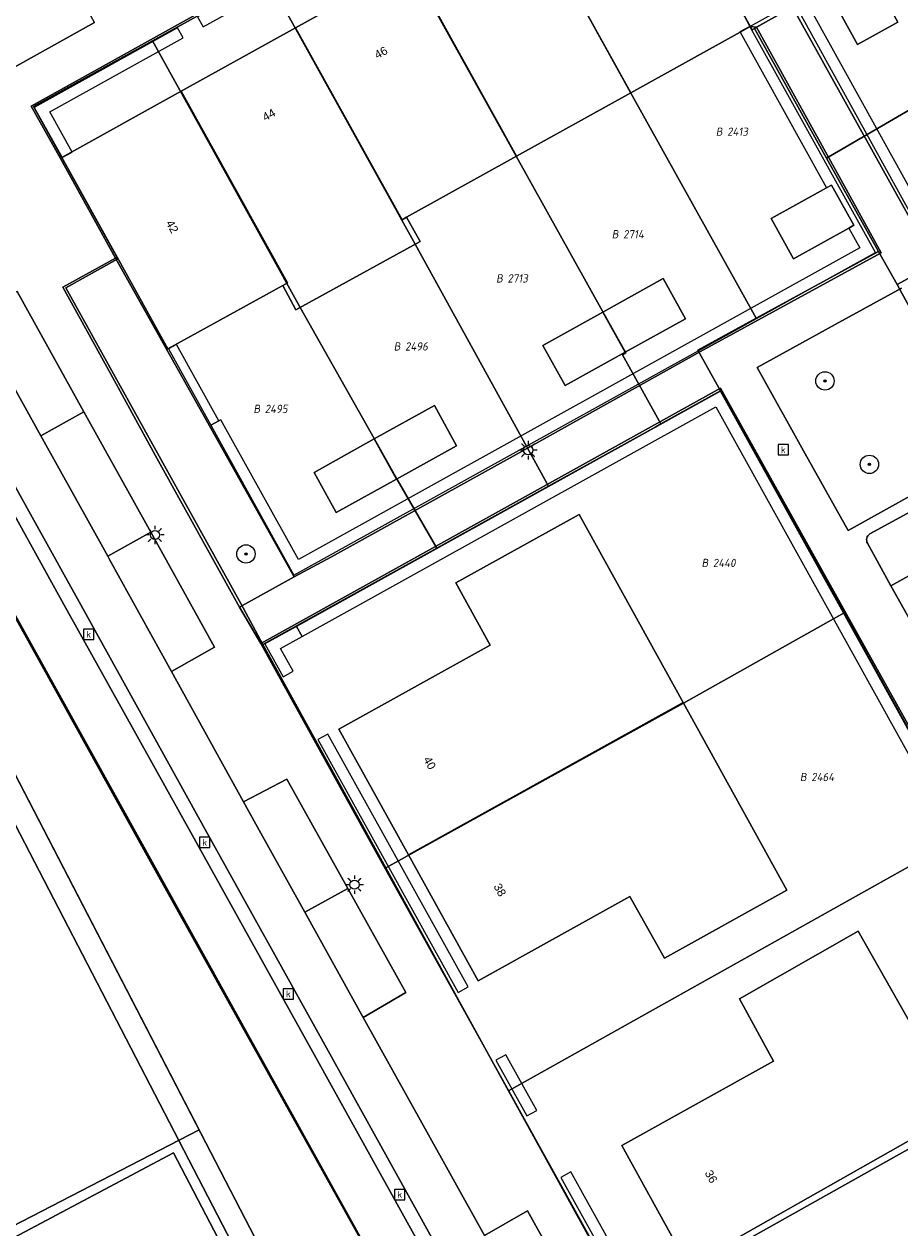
# Model space of a CAD drawing. Header units: metres. Extents: x 207466 to 209466, y 475780 to 477780.
# Tile 93 of 189: x 208186 to 208224, y 476837 to 476890. Entities that reach past the tile are written whole.
import ezdxf
from ezdxf.enums import TextEntityAlignment as Align

# ---------------------------------------------------------------- set-up
doc = ezdxf.new("R2010")
doc.units = ezdxf.units.M
doc.layers.get('0').update_dxf_attribs({"color": 253, "linetype": 'CONTINUOUS'})
for name, color, linetype, lineweight, true_color in [('B-RO-GR-BEPLANTING_CULTUUR_VASTE PLANTENVAK-GV', 7, 'CONTINUOUS', 0, 0x6d8a47), ('B-RO-GR-BOOM-S', 7, 'CONTINUOUS', 0, 0x6d8a47), ('B-RO-GR-GROENVOORZIENING-GV', 7, 'CONTINUOUS', 0, 0x6d8a47), ('B-RO-OG-BEBOUWING-GV', 7, 'CONTINUOUS', 0, 0xa50000), ('N-RO-GR-BOOM-S', 7, 'CONTINUOUS', 0, 0x6d8a47), ('N-RO-GR-GROENVOORZIENING-GV', 7, 'CONTINUOUS', 0, 0x6d8a47)]:
    doc.layers.add(name, color=color, linetype=linetype, lineweight=lineweight, true_color=true_color)
for name, color, linetype, lineweight in [('B-RO-KL-ET_LS_OV_LICHTMAST-S', 253, 'CONTINUOUS', 0), ('B-RO-OG-BEBOUWING-T18', 7, 'CONTINUOUS', 0), ('B-RO-OG-TERREIN_CULTUURSCHEIDING-GV', 253, 'CONTINUOUS', 0), ('B-RO-OG-TERREIN_ERF-GV', 253, 'CONTINUOUS', 0), ('B-RO-RI-GWA_KOLK-S', 253, 'CONTINUOUS', 0), ('B-RO-VH-VERHARDING_STRAATBAKSTEEN-GV', 253, 'CONTINUOUS', 0), ('B-WE-KG-GRENS_PERCEEL-GV', 150, 'CONTINUOUS', 18), ('B-WE-KG-GRENS_PERCEEL-S', 150, 'CONTINUOUS', 25), ('N-RO-IE-TERREINAFSCHEIDING_KUNSTMATIG_MUUR-GV', 253, 'CONTINUOUS', 0), ('N-RO-KL-ET_LS_OV_LICHTMAST-S', 253, 'CONTINUOUS', 0), ('N-RO-RI-GWA_KOLK-S', 253, 'CONTINUOUS', 0)]:
    doc.layers.add(name, color=color, linetype=linetype, lineweight=lineweight)
doc.styles.add('NLCS-ISO', font='NLCS-ISO.ttf')
doc.styles.add('NLCS-ISO-M200-T18', font='NLCS-ISO.ttf', dxfattribs={"height": 1.8})

# ---------------------------------------------------------------- blocks, each defined once
blk = doc.blocks.new('SKL-ET_OV_LICHTMAST-SO1')
at = {"color": 0, "linetype": 'ByBlock', "lineweight": -2}
blk.add_circle((0, 0), 1, dxfattribs=at)
for points in [[(-1.25, 0), (-2, 0)], [(-1.4142, 1.4142), (-0.8839, 0.8839)], [(0, 2), (0, 1.25)], [(0.8839, 0.8839), (1.4142, 1.4142)], [(2, 0), (1.25, 0)], [(-1.4142, -1.4142), (-0.8839, -0.8839)], [(0, -1.25), (0, -2)], [(0.8839, -0.8839), (1.4142, -1.4142)]]:
    blk.add_open_spline(points, degree=1, dxfattribs=at)
blk = doc.blocks.new('SRI-KOLK-SO1')
at = {"color": 0, "linetype": 'ByBlock', "lineweight": -2, "flags": 128}
blk.add_lwpolyline([(-1.125, -1.125), (1.125, -1.125), (1.125, 1.125), (-1.125, 1.125), (-1.125, -1.125)], dxfattribs=at)
at = {"color": 0, "linetype": 'ByBlock', "lineweight": -2, "insert": (0, 0), "char_height": 1.5, "attachment_point": 5, "line_spacing_factor": 0.8, "style": 'NLCS-ISO'}
blk.add_mtext('{\\C0;k}', dxfattribs=at)
blk = doc.blocks.new('SGR-BOOM_01-SO1')
at = {"linetype": 'Continuous'}
h = blk.add_hatch(color=0, dxfattribs=at)
edge = h.paths.add_edge_path()
edge.add_arc((0, 0), 0.25, 0, 360)
at = {"color": 0, "linetype": 'ByBlock', "lineweight": -2}
for radius in [2, 0.25]:
    blk.add_circle((0, 0), radius, dxfattribs=at)
blk = doc.blocks.new('SKG-PERCEELNUMMER-SO')
at = {"style": 'NLCS-ISO', "oblique": 10, "flags": 1}
blk.add_attdef('GEMEENTECODE', text='', height=1.8, dxfattribs=at).set_placement((0, 2.55), align=Align.MIDDLE_CENTER)
at = {"style": 'NLCS-ISO', "oblique": 10}
blk.add_attdef('SECTIE', text='', height=1.8, dxfattribs=at).set_placement((-0.5, 0), align=Align.MIDDLE_RIGHT)
blk.add_attdef('PERCEELNUMMER', text='', height=1.8, dxfattribs=at).set_placement((0.5, 0), align=Align.MIDDLE_LEFT)

msp = doc.modelspace()

# ---------------------------------------------------------------- linework, layer by layer
at = {"layer": 'B-RO-GR-BEPLANTING_CULTUUR_VASTE PLANTENVAK-GV', "flags": 128}
for points in [[(208189.571, 476874.427), (208191.524, 476870.862), (208195.202, 476864.239), (208197.58, 476865.558), (208189.787, 476879.455), (208187.497, 476878.181), (208189.571, 476874.427)], [(208224.045, 476878.142), (208221.157, 476876.552), (208217.751, 476874.687), (208219.851, 476870.922), (208221.715, 476867.579), (208226.206, 476870.075)], [(208176.008, 476875.106), (208202.694, 476823.588), (208206.582, 476825.634), (208205.968, 476826.745), (208202.442, 476833.151), (208196.26, 476844.267), (208191.324, 476853.144), (208185.767, 476863.164), (208179.716, 476874.033), (208178.394, 476876.43), (208176.008, 476875.106)]]:
    msp.add_lwpolyline(points, dxfattribs=at)
at = {"layer": 'B-RO-GR-GROENVOORZIENING-GV', "flags": 128}
msp.add_lwpolyline([(208202.694, 476823.588), (208176.008, 476875.106), (208174.241, 476878.517), (208149.964, 476865.219), (208150.545, 476864.13), (208174.067, 476876.679), (208201.806, 476823.128), (208202.694, 476823.588)], dxfattribs=at)
at = {"layer": 'B-RO-OG-BEBOUWING-GV', "flags": 128}
for points in [[(208212.251, 476886.658), (208217.008, 476889.299), (208217.451, 476889.545), (208212.823, 476897.909), (208212.795, 476897.893), (208207.612, 476895.019), (208212.251, 476886.658)], [(208207.612, 476895.019), (208202.627, 476892.254), (208207.267, 476883.892), (208212.251, 476886.658), (208207.612, 476895.019)], [(208202.627, 476892.254), (208197.643, 476889.49), (208202.283, 476881.126), (208202.477, 476881.233), (208207.267, 476883.892), (208202.627, 476892.254)], [(208222.444, 476892.353), (208220.688, 476891.373), (208222.122, 476888.762), (208223.878, 476889.741), (208222.444, 476892.353)], [(208197.643, 476889.49), (208192.658, 476886.725), (208197.295, 476878.369), (208197.09, 476878.255), (208197.654, 476877.201), (208203.064, 476880.178), (208202.477, 476881.233), (208202.283, 476881.126), (208197.643, 476889.49)], [(208189.86, 476879.495), (208192.08, 476875.492), (208197.09, 476878.255), (208197.295, 476878.369), (208192.658, 476886.725), (208187.452, 476883.838), (208189.86, 476879.495)], [(208220.776, 476882.509), (208218.37, 476881.174), (208219.34, 476879.425), (208221.746, 476880.76), (208221.964, 476880.881), (208220.993, 476882.629), (208220.776, 476882.509)], [(208211.034, 476877.102), (208212.005, 476875.354), (208214.628, 476876.809), (208213.657, 476878.558), (208211.034, 476877.102)], [(208211.034, 476877.102), (208208.411, 476875.647), (208209.381, 476873.898), (208212.005, 476875.354), (208211.034, 476877.102)], [(208201.066, 476871.572), (208202.036, 476869.823), (208204.659, 476871.278), (208203.689, 476873.027), (208201.066, 476871.572)], [(208201.066, 476871.572), (208198.443, 476870.116), (208199.413, 476868.367), (208202.036, 476869.823), (208201.066, 476871.572)], [(208210.003, 476868.282), (208204.63, 476865.304), (208206.122, 476862.591), (208199.527, 476858.925), (208202.558, 476853.444), (208214.524, 476860.093), (208210.003, 476868.282)], [(208214.524, 476860.093), (208202.558, 476853.444), (208205.589, 476847.963), (208212.199, 476851.63), (208213.717, 476848.943), (208219.045, 476851.903), (208214.524, 476860.093)], [(208222.16, 476850.127), (208216.981, 476847.167), (208218.466, 476844.451), (208211.854, 476840.783), (208214.753, 476835.541), (208226.617, 476842.265), (208222.16, 476850.127)], [(208230.507, 476835.4), (208226.617, 476842.265), (208214.753, 476835.541), (208214.663, 476835.491), (208217.838, 476829.831), (208224.736, 476833.656), (208225.41, 476832.455), (208230.507, 476835.4)]]:
    msp.add_lwpolyline(points, dxfattribs=at)
at = {"layer": 'B-RO-OG-TERREIN_CULTUURSCHEIDING-GV', "flags": 128}
msp.add_lwpolyline([(208192.32, 476840.459), (208168.001, 476827.55), (208167.422, 476827.249), (208169.286, 476822.932), (208174.306, 476813.734), (208191.411, 476822.337), (208199.704, 476826.32), (208192.32, 476840.459)], dxfattribs=at)
at = {"layer": 'B-RO-OG-TERREIN_ERF-GV', "flags": 128}
for points in [[(208189.787, 476879.455), (208189.86, 476879.495), (208187.452, 476883.838), (208192.658, 476886.725), (208197.643, 476889.49), (208202.627, 476892.254), (208207.612, 476895.019), (208212.795, 476897.893), (208212.685, 476898.091), (208211.517, 476900.188), (208203.654, 476895.825), (208194.981, 476891.012), (208186.118, 476886.075), (208187.392, 476883.795), (208189.787, 476879.455)], [(208212.823, 476897.909), (208217.451, 476889.545), (208217.724, 476889.515), (208219.294, 476890.387), (208221.807, 476885.871), (208224.602, 476880.823), (208228.035, 476874.637), (208229.196, 476875.278), (208234.702, 476878.318), (208240.325, 476881.438), (208245.979, 476887.658), (208249.482, 476891.555)], [(208220.688, 476891.373), (208219.253, 476893.985), (208221.009, 476894.964), (208222.444, 476892.353), (208223.878, 476889.741), (208222.122, 476888.762), (208220.688, 476891.373)], [(208221.631, 476882.461), (208217.724, 476889.515), (208217.451, 476889.545), (208217.008, 476889.299), (208212.251, 476886.658), (208207.267, 476883.892), (208202.477, 476881.233), (208203.064, 476880.178), (208197.654, 476877.201), (208197.09, 476878.255), (208192.08, 476875.492), (208189.86, 476879.495), (208189.787, 476879.455), (208197.58, 476865.558), (208199.207, 476866.429), (208207.255, 476870.889), (208215.282, 476875.377), (208223.151, 476879.683), (208221.631, 476882.461)], [(208220.776, 476882.509), (208220.993, 476882.629), (208221.964, 476880.881), (208221.746, 476880.76), (208219.34, 476879.425), (208218.37, 476881.174), (208220.776, 476882.509)], [(208212.005, 476875.354), (208209.381, 476873.898), (208208.411, 476875.647), (208211.034, 476877.102), (208213.657, 476878.558), (208214.628, 476876.809), (208212.005, 476875.354)], [(208168.001, 476827.55), (208192.32, 476840.459), (208199.704, 476826.32), (208201.815, 476822.278), (208202.786, 476822.789), (208204.002, 476820.727), (208207.92, 476823.201), (208207.911, 476823.228), (208206.582, 476825.634), (208202.694, 476823.588), (208201.806, 476823.128), (208174.067, 476876.679)], [(208235.924, 476838.249), (208230.73, 476847.573), (208226.534, 476855.182), (208224.251, 476859.275), (208216.162, 476873.778), (208196.127, 476862.656), (208197.531, 476860.107), (208201.202, 476853.484), (208205.603, 476845.556), (208216.727, 476825.482)], [(208201.066, 476871.572), (208203.689, 476873.027), (208204.659, 476871.278), (208202.036, 476869.823), (208199.413, 476868.367), (208198.443, 476870.116), (208201.066, 476871.572)], [(208205.589, 476847.963), (208202.558, 476853.444), (208199.527, 476858.925), (208206.122, 476862.591), (208204.63, 476865.304), (208210.003, 476868.282), (208214.524, 476860.093), (208219.045, 476851.903), (208213.717, 476848.943), (208212.199, 476851.63), (208205.589, 476847.963)], [(208230.507, 476835.4), (208225.41, 476832.455), (208224.736, 476833.656), (208217.838, 476829.831), (208214.663, 476835.491), (208214.753, 476835.541), (208211.854, 476840.783), (208218.466, 476844.451), (208216.981, 476847.167), (208222.16, 476850.127), (208226.617, 476842.265), (208230.507, 476835.4)]]:
    msp.add_lwpolyline(points, dxfattribs=at)
at = {"layer": 'B-RO-VH-VERHARDING_STRAATBAKSTEEN-GV', "flags": 128}
for points in [[(208188.881, 476889.719), (208187.827, 476891.619), (208185.904, 476890.565), (208183.669, 476889.317), (208183.215, 476889.041), (208184.232, 476887.136), (208188.881, 476889.719)], [(208215.059, 476792.1), (208215.779, 476801.447), (208216.243, 476807.314), (208216.455, 476809.864), (208217.138, 476818.86), (208217.215, 476819.229), (208217.482, 476823.652), (208217.483, 476823.661), (208217.516, 476824.036), (208216.727, 476825.482), (208205.603, 476845.556), (208201.202, 476853.484), (208197.531, 476860.107), (208196.127, 476862.656), (208195.202, 476864.239), (208191.524, 476870.862), (208189.571, 476874.427), (208187.497, 476878.181), (208189.787, 476879.455), (208187.392, 476883.795), (208186.118, 476886.075), (208194.981, 476891.012)], [(208224.602, 476880.823), (208221.807, 476885.871), (208219.294, 476890.387), (208217.724, 476889.515), (208221.631, 476882.461), (208223.151, 476879.683), (208215.282, 476875.377), (208207.255, 476870.889), (208199.207, 476866.429), (208197.58, 476865.558), (208195.202, 476864.239), (208196.127, 476862.656)], [(208188.881, 476889.719), (208184.232, 476887.136), (208183.215, 476889.041), (208183.113, 476888.979), (208182.579, 476888.615), (208182.087, 476888.201), (208181.652, 476887.722), (208181.276, 476887.189), (208180.964, 476886.612), (208180.715, 476886.002), (208180.534, 476885.37), (208180.427, 476884.725), (208180.402, 476884.079), (208180.463, 476883.44), (208180.604, 476882.812), (208180.797, 476882.192), (208181.017, 476881.576), (208181.045, 476881.527)], [(208186.542, 476871.711), (208188.415, 476872.75), (208185.502, 476877.996), (208183.623, 476876.954), (208183.973, 476876.333), (208186.542, 476871.711)], [(208185.502, 476877.996), (208188.415, 476872.75), (208191.327, 476867.505), (208194.104, 476862.503), (208192.228, 476861.444), (208195.367, 476855.754), (208197.261, 476856.751), (208199.917, 476851.988), (208202.449, 476847.445), (208200.587, 476846.362), (208203.211, 476841.645), (208205.871, 476836.856), (208207.743, 476837.936), (208210.532, 476832.927)], [(208226.206, 476870.075), (208221.715, 476867.579), (208219.851, 476870.922), (208217.751, 476874.687), (208221.157, 476876.552), (208224.045, 476878.142)], [(208211.134, 476792.99), (208212.069, 476804.955), (208212.361, 476808.954), (208213.298, 476820.885), (208213.384, 476821.886), (208213.346, 476822.587), (208213.22, 476823.351), (208212.971, 476824.107), (208212.601, 476824.792), (208211.207, 476827.285), (208208.639, 476831.877), (208208.474, 476832.171), (208205.871, 476836.856), (208203.211, 476841.645), (208200.587, 476846.362), (208198.038, 476850.945), (208195.901, 476854.786), (208195.367, 476855.754), (208192.228, 476861.444), (208189.537, 476866.322), (208189.457, 476866.467), (208186.542, 476871.711), (208183.973, 476876.333)], [(208182.18, 476875.317), (208188.131, 476864.602), (208193.777, 476854.423), (208198.848, 476845.297), (208205.277, 476833.689), (208209.845, 476825.42), (208210.464, 476824.32), (208210.92, 476823.512), (208211.116, 476823.055), (208211.244, 476822.544), (208211.277, 476821.867), (208210.75, 476814.907), (208209.138, 476793.897)], [(208209.138, 476793.897), (208210.75, 476814.907), (208211.277, 476821.867), (208211.244, 476822.544), (208211.116, 476823.055), (208210.92, 476823.512), (208210.464, 476824.32), (208209.845, 476825.42), (208205.277, 476833.689), (208198.848, 476845.297), (208193.777, 476854.423), (208188.131, 476864.602), (208182.18, 476875.317)], [(208208.553, 476793.679), (208209.339, 476804.144), (208210.16, 476814.898), (208210.635, 476821.14), (208210.681, 476821.885), (208210.663, 476822.384), (208210.487, 476822.994), (208210.28, 476823.482), (208209.418, 476824.964), (208204.705, 476833.469), (208198.304, 476845.006), (208193.219, 476854.156), (208187.617, 476864.233), (208181.634, 476875.028)], [(208181.634, 476875.028), (208187.617, 476864.233), (208193.219, 476854.156), (208198.304, 476845.006), (208204.705, 476833.469), (208209.418, 476824.964), (208210.28, 476823.482), (208210.487, 476822.994), (208210.663, 476822.384), (208210.681, 476821.885), (208210.635, 476821.14), (208210.16, 476814.898), (208209.339, 476804.144), (208208.553, 476793.679)], [(208196.127, 476862.656), (208216.162, 476873.778), (208224.251, 476859.275), (208226.534, 476855.182), (208230.73, 476847.573), (208235.924, 476838.249), (208242.368, 476836.912), (208247.448, 476835.864), (208250.428, 476837.556), (208260.349, 476835.453), (208269.657, 476833.498), (208267.927, 476825.321), (208265.609, 476814.281), (208267.087, 476813.96), (208269.271, 476824.287), (208271.119, 476833.142), (208272.961, 476832.725)], [(208189.457, 476866.467), (208191.327, 476867.505), (208188.415, 476872.75), (208186.542, 476871.711), (208189.457, 476866.467)], [(208223.583, 476865.178), (208227.654, 476867.437), (208226.253, 476869.986), (208226.277, 476869.918), (208226.314, 476869.844), (208226.335, 476869.765), (208226.34, 476869.683), (208226.33, 476869.601), (208226.303, 476869.523), (208226.262, 476869.452), (208226.208, 476869.39), (208226.143, 476869.34), (208226.069, 476869.303), (208222.663, 476867.433), (208222.618, 476867.397), (208222.58, 476867.354), (208222.551, 476867.304), (208222.531, 476867.249), (208222.523, 476867.192), (208222.525, 476867.134), (208222.537, 476867.077), (208222.56, 476867.024), (208223.583, 476865.178)], [(208224.805, 476862.975), (208223.583, 476865.178), (208222.56, 476867.024), (208222.537, 476867.077), (208222.525, 476867.134), (208222.523, 476867.192), (208222.531, 476867.249), (208222.551, 476867.304), (208222.58, 476867.354), (208222.618, 476867.397), (208222.663, 476867.433), (208226.069, 476869.303)], [(208192.228, 476861.444), (208194.104, 476862.503), (208191.327, 476867.505), (208189.457, 476866.467), (208189.537, 476866.322), (208192.228, 476861.444)], [(208224.805, 476862.975), (208228.867, 476865.228), (208227.654, 476867.437), (208223.583, 476865.178), (208224.805, 476862.975)], [(208185.767, 476863.164), (208191.324, 476853.144), (208196.26, 476844.267), (208202.442, 476833.151), (208205.968, 476826.745), (208206.582, 476825.634), (208207.911, 476823.228), (208207.92, 476823.201), (208208.292, 476822.125), (208208.394, 476821.248), (208208.414, 476820.131), (208207.776, 476812.076), (208207.373, 476806.837), (208207.344, 476806.268), (208207.338, 476806.155), (208207.199, 476804.161), (208207.198, 476804.154), (208206.831, 476799.36)], [(208195.367, 476855.754), (208195.901, 476854.786), (208198.038, 476850.945), (208199.917, 476851.988), (208197.261, 476856.751), (208195.367, 476855.754)], [(208200.587, 476846.362), (208202.449, 476847.445), (208199.917, 476851.988), (208198.038, 476850.945), (208200.587, 476846.362)], [(208205.871, 476836.856), (208208.474, 476832.171), (208208.639, 476831.877), (208210.532, 476832.927), (208207.743, 476837.936), (208205.871, 476836.856)]]:
    msp.add_lwpolyline(points, dxfattribs=at)
at = {"layer": 'B-WE-KG-GRENS_PERCEEL-GV'}
for points in [[(208226.08, 476894.294), (208228.51, 476895.653), (208237.098, 476905.305), (208232.481, 476909.467), (208225.4, 476901.621), (208223.119, 476903.763), (208212.754, 476898.035), (208217.53, 476889.404), (208217.634, 476889.463), (208218.858, 476890.15), (208220.673, 476891.367), (208222.456, 476892.36)], [(208220.774, 476883.808), (208231.297, 476889.944), (208232.693, 476891.432), (208241.572, 476901.271), (208237.098, 476905.305), (208228.51, 476895.653), (208226.08, 476894.294), (208222.456, 476892.36), (208220.673, 476891.367), (208218.858, 476890.15), (208217.634, 476889.463)], [(208220.774, 476883.808), (208223.036, 476879.736), (208223.85, 476878.297), (208228.745, 476880.968), (208233.585, 476883.736), (208236.342, 476886.529), (208246.036, 476897.246), (208241.572, 476901.271), (208232.693, 476891.432), (208231.297, 476889.944)], [(208206.336, 476897.204), (208207.611, 476895.016), (208212.239, 476886.67), (208217.713, 476876.841), (208223.036, 476879.736), (208220.774, 476883.808), (208217.634, 476889.463), (208217.53, 476889.404), (208212.754, 476898.035), (208212.64, 476897.972), (208211.48, 476900.042)], [(208211.878, 476875.242), (208213.554, 476872.225), (208216.149, 476873.664), (208215.161, 476875.436), (208217.713, 476876.841), (208212.239, 476886.67), (208207.611, 476895.016), (208206.336, 476897.204), (208201.389, 476894.461), (208207.245, 476883.901), (208211.02, 476877.139), (208212.034, 476875.328)], [(208250.689, 476893.051), (208246.036, 476897.246), (208236.342, 476886.529), (208233.585, 476883.736), (208228.745, 476880.968), (208223.85, 476878.297), (208223.966, 476878.091), (208226.22, 476873.986), (208227.978, 476874.963), (208228.087, 476874.768), (208240.241, 476881.552), (208240.962, 476882.35), (208249.358, 476891.632)], [(208211.02, 476877.139), (208207.245, 476883.901), (208201.389, 476894.461), (208196.396, 476891.692), (208202.849, 476880.053), (208208.666, 476869.514), (208213.332, 476872.102), (208213.554, 476872.225), (208211.878, 476875.242), (208212.034, 476875.328)], [(208202.063, 476869.805), (208203.792, 476866.811), (208208.666, 476869.514), (208202.849, 476880.053), (208196.396, 476891.692), (208191.402, 476888.922), (208197.844, 476877.305), (208201.063, 476871.595)], [(208189.902, 476879.419), (208187.632, 476878.154), (208195.251, 476864.397), (208196.22, 476862.611), (208203.792, 476866.811), (208202.063, 476869.805), (208201.063, 476871.595), (208197.844, 476877.305), (208191.402, 476888.922), (208186.226, 476886.052)], [(208114.245, 476814.426), (208099.331, 476842.208), (208143.161, 476865.539), (208145.039, 476862.496), (208152.816, 476865.658), (208163.559, 476870.03), (208176.008, 476875.106), (208193.436, 476841.461), (208181.846, 476835.474), (208167.982, 476828.321), (208164.158, 476826.35), (208177.991, 476800.356), (208134.06, 476777.02)], [(208176.008, 476875.106), (208163.559, 476870.03), (208171.236, 476855.51), (208170.618, 476855.183), (208172.302, 476852.001), (208172.921, 476852.329), (208181.846, 476835.474), (208193.436, 476841.461)], [(208221.542, 476863.999), (208216.149, 476873.664), (208213.554, 476872.225), (208213.332, 476872.102), (208208.666, 476869.514), (208203.792, 476866.811), (208196.22, 476862.611), (208201.574, 476852.885), (208214.536, 476860.053)], [(208201.574, 476852.885), (208206.922, 476843.171), (208226.884, 476854.345), (208221.542, 476863.999), (208214.536, 476860.053)], [(208232.109, 476844.899), (208226.884, 476854.345), (208206.922, 476843.171), (208212.103, 476833.758), (208226.677, 476841.933)], [(208235.043, 476837.556), (208235.856, 476838.159), (208232.109, 476844.899), (208226.677, 476841.933), (208212.103, 476833.758), (208217.625, 476823.727), (208217.658, 476824.055), (208222.795, 476826.578), (208232.247, 476824.496), (208232.943, 476827.827)]]:
    msp.add_lwpolyline(points, close=True, dxfattribs=at)
for points in [[(208212.103, 476833.758), (208206.922, 476843.171), (208201.574, 476852.885), (208196.22, 476862.611), (208195.251, 476864.397), (208187.632, 476878.154), (208189.902, 476879.419), (208186.226, 476886.052), (208191.402, 476888.922), (208196.396, 476891.692)], [(208249.358, 476891.632), (208240.962, 476882.35), (208240.241, 476881.552), (208228.087, 476874.768), (208227.978, 476874.963), (208226.22, 476873.986), (208223.966, 476878.091), (208223.85, 476878.297), (208223.036, 476879.736), (208217.713, 476876.841), (208215.161, 476875.436), (208216.149, 476873.664), (208221.542, 476863.999), (208226.884, 476854.345), (208232.109, 476844.899), (208235.856, 476838.159), (208240.901, 476837.138)], [(208173.638, 476885.143), (208186.105, 476862.675), (208206.983, 476825.045), (208207.782, 476823.604), (208207.878, 476823.422), (208207.969, 476823.237), (208208.053, 476823.049), (208208.131, 476822.858), (208208.202, 476822.665), (208208.266, 476822.47), (208208.324, 476822.272), (208208.374, 476822.072), (208208.418, 476821.871), (208208.455, 476821.668), (208208.485, 476821.465), (208208.508, 476821.26), (208208.524, 476821.055), (208208.533, 476820.849), (208208.535, 476820.643), (208208.53, 476820.437), (208208.517, 476820.231), (208206.645, 476795.967)], [(208206.645, 476795.967), (208208.517, 476820.231), (208208.53, 476820.437), (208208.535, 476820.643), (208208.533, 476820.849), (208208.524, 476821.055), (208208.508, 476821.26), (208208.485, 476821.465), (208208.455, 476821.668), (208208.418, 476821.871), (208208.374, 476822.072), (208208.324, 476822.272), (208208.266, 476822.47), (208208.202, 476822.665), (208208.131, 476822.858), (208208.053, 476823.049), (208207.969, 476823.237), (208207.878, 476823.422), (208207.782, 476823.604), (208206.983, 476825.045), (208186.105, 476862.675), (208173.638, 476885.143)]]:
    msp.add_lwpolyline(points, dxfattribs=at)
at = {"layer": 'N-RO-GR-GROENVOORZIENING-GV', "flags": 128}
for points in [[(208197.483, 476892.251), (208193.373, 476889.97), (208193.616, 476889.533), (208197.725, 476891.814), (208197.483, 476892.251)], [(208217.197, 476889.989), (208217.439, 476889.552), (208219.348, 476890.611), (208228.086, 476874.784), (208240.225, 476881.52), (208242.589, 476884.137), (208242.216, 476884.473), (208239.91, 476881.916), (208228.294, 476875.471), (208219.542, 476891.293), (208217.197, 476889.989)], [(208192.499, 476889.485), (208186.256, 476886.02), (208187.469, 476883.834), (208187.906, 476884.076), (208186.936, 476885.825), (208192.742, 476889.047), (208192.499, 476889.485)], [(208193.941, 476872.169), (208197.566, 476865.635), (208222.907, 476879.7), (208217.439, 476889.552), (208217.002, 476889.31), (208217.008, 476889.299), (208220.776, 476882.509), (208220.993, 476882.629), (208221.964, 476880.881), (208221.746, 476880.76), (208222.227, 476879.894), (208197.761, 476866.315), (208194.378, 476872.412), (208194.291, 476872.363), (208193.941, 476872.169)], [(208266.411, 476820.881), (208266.9, 476820.779), (208269.549, 476833.465), (208250.458, 476837.45), (208247.391, 476835.748), (208235.849, 476838.149), (208216.151, 476873.652), (208197.683, 476863.405), (208197.925, 476862.967), (208215.956, 476872.972), (208235.523, 476837.706), (208247.471, 476835.221), (208250.538, 476836.923), (208268.957, 476833.078), (208266.411, 476820.881)], [(208197.925, 476862.967), (208197.683, 476863.405), (208196.302, 476862.638), (208197.096, 476861.206), (208197.534, 476861.449), (208196.981, 476862.444), (208197.925, 476862.967)], [(208199.052, 476858.712), (208198.615, 476858.47), (208204.728, 476847.452), (208205.165, 476847.695), (208199.052, 476858.712)], [(208206.804, 476844.74), (208206.367, 476844.498), (208207.714, 476842.07), (208208.151, 476842.313), (208206.804, 476844.74)], [(208209.637, 476839.635), (208209.199, 476839.393), (208215.313, 476828.375), (208215.75, 476828.617), (208209.637, 476839.635)]]:
    msp.add_lwpolyline(points, dxfattribs=at)
at = {"layer": 'N-RO-IE-TERREINAFSCHEIDING_KUNSTMATIG_MUUR-GV', "flags": 128}
msp.add_lwpolyline([(208192.447, 476875.686), (208192.098, 476875.492), (208193.941, 476872.169), (208194.291, 476872.363), (208192.447, 476875.686)], dxfattribs=at)

# ---------------------------------------------------------------- block references
at = {"layer": 'B-RO-GR-BOOM-S', "xscale": 0.2, "yscale": 0.2, "zscale": 0.2}
for p in [(208220.708, 476874.101), (208222.645, 476870.464)]:
    msp.add_blockref('SGR-BOOM_01-SO1', p, dxfattribs=at)
at = {"layer": 'B-RO-KL-ET_LS_OV_LICHTMAST-S', "xscale": 0.2, "yscale": 0.2, "zscale": 0.2}
for p in [(208207.772, 476871.083), (208191.512, 476867.387)]:
    msp.add_blockref('SKL-ET_OV_LICHTMAST-SO1', p, dxfattribs=at)
at = {"layer": 'B-RO-RI-GWA_KOLK-S', "xscale": 0.2, "yscale": 0.2, "zscale": 0.2}
for p in [(208218.891, 476871.098), (208188.625, 476863.053), (208193.681, 476853.988)]:
    msp.add_blockref('SRI-KOLK-SO1', p, dxfattribs=at)
at = {"layer": 'B-WE-KG-GRENS_PERCEEL-S', "xscale": 0.2, "yscale": 0.2, "zscale": 0.2}
for p, values in [((208216.345, 476884.961), {'PERCEELNUMMER': '2413', 'SECTIE': 'B'}), ((208211.813, 476880.493), {'PERCEELNUMMER': '2714', 'SECTIE': 'B'}), ((208206.773, 476878.568), {'PERCEELNUMMER': '2713', 'SECTIE': 'B'}), ((208202.311, 476875.603), {'PERCEELNUMMER': '2496', 'SECTIE': 'B'}), ((208196.198, 476872.884), {'PERCEELNUMMER': '2495', 'SECTIE': 'B'}), ((208215.724, 476866.169), {'PERCEELNUMMER': '2440', 'SECTIE': 'B'}), ((208220.009, 476856.841), {'PERCEELNUMMER': '2464', 'SECTIE': 'B'})]:
    msp.add_blockref('SKG-PERCEELNUMMER-SO', p, dxfattribs=at).add_auto_attribs(values)
at = {"layer": 'N-RO-GR-BOOM-S', "xscale": 0.2, "yscale": 0.2, "zscale": 0.2}
msp.add_blockref('SGR-BOOM_01-SO1', (208195.479, 476866.559), dxfattribs=at)
at = {"layer": 'N-RO-KL-ET_LS_OV_LICHTMAST-S', "xscale": 0.2, "yscale": 0.2, "zscale": 0.2}
msp.add_blockref('SKL-ET_OV_LICHTMAST-SO1', (208200.206, 476852.148), dxfattribs=at)
at = {"layer": 'N-RO-RI-GWA_KOLK-S', "xscale": 0.2, "yscale": 0.2, "zscale": 0.2}
for p in [(208197.328, 476847.39), (208202.18, 476838.646)]:
    msp.add_blockref('SRI-KOLK-SO1', p, dxfattribs=at)

# ---------------------------------------------------------------- texts
at = {"layer": 'B-RO-OG-BEBOUWING-T18', "char_height": 0.36, "attachment_point": 5, "line_spacing_factor": 0.8, "style": 'NLCS-ISO-M200-T18'}
for s, insert, rotation in [('{\\fArial|b0|i0|c0|p34;\\C256;46}', (208201.36, 476888.407), 29), ('{\\fArial|b0|i0|c0|p34;\\C256;44}', (208196.475, 476885.698), 29), ('{\\fArial|b0|i0|c0|p34;\\C256;42}', (208192.267, 476880.825), 299), ('{\\fArial|b0|i0|c0|p34;\\C256;40}', (208203.484, 476857.452), 298.9), ('{\\fArial|b0|i0|c0|p34;\\C256;38}', (208206.543, 476851.92), 298.9), ('{\\fArial|b0|i0|c0|p34;\\C256;36}', (208215.746, 476839.428), 298.9)]:
    msp.add_mtext(s, dxfattribs=dict(at, insert=insert, rotation=rotation))

doc.saveas('drawing.dxf')
